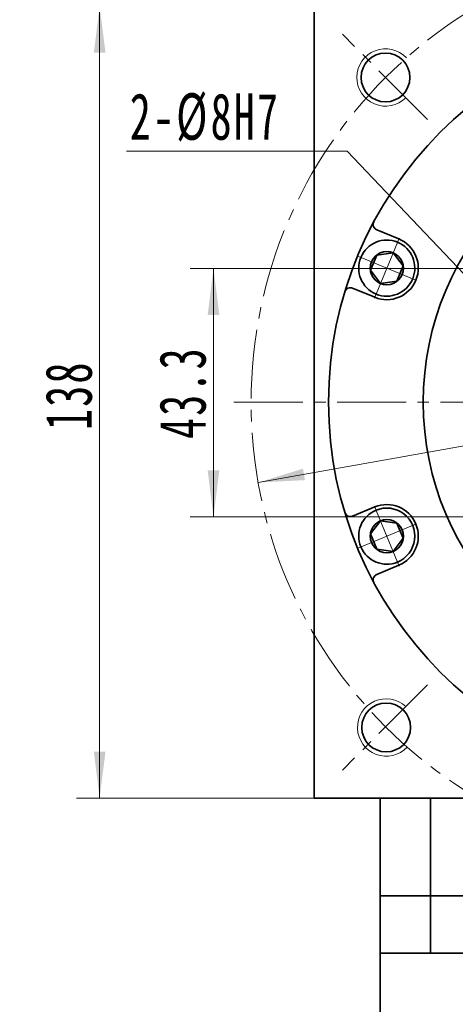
# Model space of a CAD drawing. Header units: millimetres. Extents: x 3809 to 4799, y -242 to 534.
# Tile 4 of 7: x 4255 to 4331, y 199 to 370. Entities that reach past the tile are written whole.
import ezdxf

# ---------------------------------------------------------------- set-up
doc = ezdxf.new("R2010")
doc.units = ezdxf.units.MM
doc.set_wipeout_variables(frame=1)
doc.linetypes.add('点画线', pattern=[18, 12, -2, 2, -2])
doc.layers.get('0').update_dxf_attribs({"lineweight": 35})
for name, color, linetype, lineweight in [('EB0', 7, 'Continuous', 35), ('中心线层', 1, '点画线', 18), ('尺寸线层', 3, 'Continuous', 18), ('粗实线层', 7, 'Continuous', 35)]:
    doc.layers.add(name, color=color, linetype=linetype, lineweight=lineweight)
doc.styles.add('标准', font='txt', dxfattribs={"width": 0.667})
doc.dimstyles.new('a4-1-1.5', dxfattribs={"dimtxt": 4.5, "dimasz": 4.5, "dimexe": 2.25, "dimexo": 0, "dimgap": 0.75, "dimtad": 1, "dimdec": 3, "dimdsep": 46, "dimtxsty": '标准', "dimblk": '_CAXARROW', "dimcen": 0, "dimdle": 9, "dimazin": 2, "dimtfac": 0.707107, "dimtdec": 3, "dimtix": 1, "dimtmove": 2, "dimatfit": 3, "dimfxl": 0, "dimfrac": 2, "dimtolj": 1, "dimarcsym": 0})

# ---------------------------------------------------------------- blocks, each defined once
blk = doc.blocks.new('*X2')
at = {"layer": '尺寸线层', "linetype": 'Continuous'}
for points in [[(4268.81, 372.71), (4269.83, 364.61), (4267.8, 364.61)], [(4268.81, 234.71), (4269.83, 242.81), (4267.8, 242.81)]]:
    blk.add_hatch(color=0, dxfattribs=at).paths.add_polyline_path(points, flags=0)
at = {"layer": '尺寸线层', "color": 0, "linetype": 'Continuous'}
for p, q in [((4308.48, 372.71), (4264.76, 372.71)), ((4268.81, 372.71), (4268.81, 234.71)), ((4308.48, 234.71), (4264.76, 234.71))]:
    blk.add_line(p, q, dxfattribs=at)
at = {"layer": '尺寸线层', "color": 0, "insert": (4263.46, 304.91), "char_height": 8.1, "width": 21.0034, "attachment_point": 5, "rotation": 90, "line_spacing_factor": 1.15057, "style": '标准'}
blk.add_mtext('\\T1.1;138', dxfattribs=at)
blk = doc.blocks.new('_CAXARROW')
blk.add_hatch(color=0).paths.add_polyline_path([(0, 0), (-1, 0.125), (-1, -0.125)], flags=0)
blk = doc.blocks.new('*X19')
at = {"layer": '尺寸线层', "linetype": 'Continuous'}
for points in [[(4453.99, 317.72), (4446.19, 315.3), (4445.84, 317.3)], [(4296.46, 289.7), (4304.61, 290.12), (4304.26, 292.11)]]:
    blk.add_hatch(color=0, dxfattribs=at).paths.add_polyline_path(points, flags=0)
at = {"layer": '尺寸线层', "color": 0, "linetype": 'Continuous'}
blk.add_line((4475.5, 321.54), (4296.46, 289.7), dxfattribs=at)
at = {"layer": '尺寸线层', "color": 0, "insert": (4465.8, 325.62), "char_height": 8.1, "width": 35.3599, "attachment_point": 5, "rotation": 10.0864, "line_spacing_factor": 1.15057, "style": '标准'}
blk.add_mtext('\\T1.1;%%C160', dxfattribs=at)
blk = doc.blocks.new('*X22')
at = {"layer": '尺寸线层', "linetype": 'Continuous'}
blk.add_hatch(color=0, dxfattribs=at).paths.add_polyline_path([(-43.92, 55.42), (-38.5, 49.32), (-40.17, 48.17)], flags=0)
at = {"layer": '尺寸线层', "color": 0, "linetype": 'Continuous'}
blk.add_line((-43.92, 55.42), (-5.81, 0), dxfattribs=at)
at = {"layer": '尺寸线层', "color": 0}
for p, q in [((0, 18.12), (69.92, 18.12)), ((0, 0), (0, 18.12)), ((-5.81, 0), (0, 0)), ((0, 0), (69.92, 0))]:
    blk.add_line(p, q, dxfattribs=at)
at = {"layer": '尺寸线层', "color": 0, "insert": (4.05, 1.62), "char_height": 8.1, "width": 131.7324, "attachment_point": 7, "line_spacing_factor": 1.15057, "style": '标准'}
blk.add_mtext('\\T1.1;4-M10x18\\P反面，H向孔位一致', dxfattribs=at)
blk = doc.blocks.new('*X24')
at = {"layer": '尺寸线层', "linetype": 'Continuous'}
blk.add_hatch(color=0, dxfattribs=at).paths.add_polyline_path([(14.99, -35.43), (11.28, -28.15), (13.19, -27.47)], flags=0)
at = {"layer": '尺寸线层', "color": 0}
for p, q in [((0, 0), (-31.15, 0)), ((2.19, 0), (0, 0)), ((0, 0), (0, 0))]:
    blk.add_line(p, q, dxfattribs=at)
at = {"layer": '尺寸线层', "color": 0, "linetype": 'Continuous'}
blk.add_line((14.99, -35.43), (2.19, 0), dxfattribs=at)
at = {"layer": '尺寸线层', "color": 0, "insert": (-4.05, 1.62), "char_height": 8.1, "width": 54.1905, "attachment_point": 9, "line_spacing_factor": 1.15057, "style": '标准'}
blk.add_mtext('\\T1.1;8-M8x14', dxfattribs=at)
blk = doc.blocks.new('*X28')
at = {"layer": '中心线层', "linetype": '点画线', "lineweight": 18}
for p, q in [((0, -5.64), (0, 5.64)), ((-5.64, 0), (5.64, 0))]:
    blk.add_line(p, q, dxfattribs=at)
at = {"layer": '粗实线层'}
for p, q in [((-2.89, 0), (-1.44, 2.5)), ((-1.44, 2.5), (1.44, 2.5)), ((2.89, 0), (1.44, 2.5)), ((2.89, 0), (1.44, 2.5)), ((-2.89, 0), (-1.44, -2.5)), ((2.89, 0), (1.44, -2.5)), ((-1.44, -2.5), (1.44, -2.5))]:
    blk.add_line(p, q, dxfattribs=at)
blk.add_circle((0, 0), 2.89, dxfattribs=at)
for start, end in [(0, 180), (180, 360)]:
    blk.add_arc((0, 0), 4.89, start, end, dxfattribs=at)
blk = doc.blocks.new('*X30')
at = {"layer": '尺寸线层', "linetype": 'Continuous'}
blk.add_hatch(color=0, dxfattribs=at).paths.add_polyline_path([(34.91, -28.7), (28.6, -23.53), (30.07, -22.13)], flags=0)
at = {"layer": '尺寸线层', "color": 0}
for p, q in [((0, 0), (-30.83, 0)), ((7.62, 0), (0, 0)), ((0, 0), (0, 0))]:
    blk.add_line(p, q, dxfattribs=at)
at = {"layer": '尺寸线层', "color": 0, "linetype": 'Continuous'}
blk.add_line((34.91, -28.7), (7.62, 0), dxfattribs=at)
at = {"layer": '尺寸线层', "color": 0, "insert": (-4.05, 1.62), "char_height": 8.1, "width": 53.5597, "attachment_point": 9, "line_spacing_factor": 1.15057, "style": '标准'}
blk.add_mtext('\\T1.1;2-%%C8H7', dxfattribs=at)
blk = doc.blocks.new('*X33')
at = {"layer": '尺寸线层', "linetype": 'Continuous'}
for points in [[(4288.66, 327.01), (4289.68, 318.91), (4287.65, 318.91)], [(4288.66, 283.71), (4289.68, 291.81), (4287.65, 291.81)]]:
    blk.add_hatch(color=0, dxfattribs=at).paths.add_polyline_path(points, flags=0)
at = {"layer": '尺寸线层', "color": 0, "linetype": 'Continuous'}
for p, q in [((4369.23, 327.01), (4284.61, 327.01)), ((4288.66, 327.01), (4288.66, 283.71)), ((4375.23, 283.71), (4284.61, 283.71))]:
    blk.add_line(p, q, dxfattribs=at)
at = {"layer": '尺寸线层', "color": 0, "insert": (4283.31, 305.36), "char_height": 8.1, "width": 29.9864, "attachment_point": 5, "rotation": 90, "line_spacing_factor": 1.15057, "style": '标准'}
blk.add_mtext('\\T1.1;43.3', dxfattribs=at)

msp = doc.modelspace()

# ---------------------------------------------------------------- linework, layer by layer
at = {"color": 7, "linetype": 'Continuous', "lineweight": 15}
for centre, start, end in [((4318.6475, 360.2651), 43.219163, 315.159156), ((4318.7655, 247.03), 46.750979, 316.900204)]:
    msp.add_arc(centre, 5, start, end, dxfattribs=at)
at = {"layer": 'EB0'}
for p, q in [((4432.7259, 217.7064), (4317.7259, 217.7064)), ((4317.7259, 217.7064), (4317.7259, 182.0518)), ((4432.7259, 207.7064), (4317.7259, 207.7064))]:
    msp.add_line(p, q, dxfattribs=at)
at = {"layer": '中心线层'}
for p, q in [((4325.9855, 352.9468), (4311.1291, 367.8032)), ((4292.2259, 303.7064), (4458.2259, 303.7064)), ((4325.9855, 254.4661), (4311.1291, 239.6097))]:
    msp.add_line(p, q, dxfattribs=at)
msp.add_circle((4375.2259, 303.7064), 80, dxfattribs=at)
at = {"layer": '粗实线层'}
for p, q in [((4306.2259, 372.7064), (4306.2259, 234.7064)), ((4320.974, 332.1315), (4317.1152, 333.7298)), ((4316.7645, 321.9688), (4312.9057, 323.5671)), ((4316.7645, 285.4441), (4312.9057, 283.8457)), ((4320.974, 275.2814), (4317.1152, 273.6831)), ((4306.2259, 234.7064), (4444.2259, 234.7064)), ((4317.7259, 217.7064), (4317.7259, 234.7064)), ((4326.4914, 217.7064), (4326.4914, 234.7064)), ((4326.4914, 217.7064), (4326.4914, 207.7064))]:
    msp.add_line(p, q, dxfattribs=at)
for centre, radius in [((4375.2259, 303.7064), 66.5), ((4318.6475, 360.2651), 4.25), ((4375.2259, 303.7064), 50), ((4318.7655, 247.03), 4.25)]:
    msp.add_circle(centre, radius, dxfattribs=at)
for centre, radius, start, end in [((4317.4979, 334.6537), 1, 151.804715, 247.50003), ((4318.8692, 327.0501), 5.5, 247.5, 67.5), ((4312.523, 322.6432), 1, 67.49997, 163.195285), ((4318.8692, 280.3627), 5.5, 292.5, 112.5), ((4312.523, 284.7696), 1, 196.804715, 292.50003), ((4317.4979, 272.7592), 1, 112.49997, 208.195285)]:
    msp.add_arc(centre, radius, start, end, dxfattribs=at)

# ---------------------------------------------------------------- block references
at = {"layer": '尺寸线层'}
for name, p in [('*X24', (4357.9903, 377.4424)), ('*X22', (4175.7831, 203.0874))]:
    msp.add_blockref(name, p, dxfattribs=at)

# ---------------------------------------------------------------- dimensions: what is measured, and where the dimension line sits
dim = msp.add_linear_dim(base=(4268.8137, 234.7064), p1=(4308.4801, 372.7064), p2=(4308.4801, 234.7064), angle=270, dimstyle='a4-1-1.5', override={"dimsah": 1, "dimtfill": 1, "dimtzin": 8}, dxfattribs=at)
dim.commit()
dim.dimension.update_dxf_attribs({"geometry": '*X2', "text_midpoint": (4263.4574, 304.907), "dimtype": 160})
dim = msp.add_diameter_dim_2p(p1=(4296.4623, 289.6958), p2=(4453.9895, 317.7171), dimstyle='a4-1-1.5', override={"dimpost": '%%C<>', "dimsah": 1, "dimtfill": 1, "dimtzin": 8}, dxfattribs=at)
dim.commit()
dim.dimension.update_dxf_attribs({"geometry": '*X19', "text_midpoint": (4466.797, 319.9953), "dimtype": 163})

# ---------------------------------------------------------------- next in the draw order: wipeouts: each hides what was drawn before it
for points in [[(4320.7405, 331.5679), (4320.7151, 331.5783), (4320.6897, 331.5886), (4320.6641, 331.5988), (4320.6385, 331.6088), (4320.6129, 331.6187), (4320.5872, 331.6284), (4320.5615, 331.638), (4320.5356, 331.6474), (4320.5098, 331.6567), (4320.4839, 331.6659), (4320.4579, 331.6749), (4320.4319, 331.6837), (4320.4058, 331.6924), (4320.3797, 331.701), (4320.3536, 331.7094), (4320.3274, 331.7177), (4320.3011, 331.7258), (4320.2748, 331.7337), (4320.2485, 331.7416), (4320.2221, 331.7492), (4320.1957, 331.7568), (4320.1692, 331.7642), (4320.1427, 331.7714), (4320.1162, 331.7785), (4320.0896, 331.7854), (4320.0629, 331.7922), (4320.0363, 331.7988), (4320.0096, 331.8053), (4319.9828, 331.8116), (4319.9561, 331.8178), (4319.9561, 331.8178), (4319.7321, 331.8634), (4319.5063, 331.8984), (4319.2791, 331.9229), (4319.0509, 331.9367), (4318.8224, 331.9399), (4318.594, 331.9324), (4318.3662, 331.9142), (4318.1395, 331.8854), (4317.9143, 331.846), (4317.6913, 331.7961), (4317.4708, 331.7359), (4317.2534, 331.6654), (4317.0395, 331.5849), (4316.8297, 331.4945), (4316.6242, 331.3943), (4316.4237, 331.2847), (4316.2285, 331.1658), (4316.0391, 331.0379), (4315.8559, 330.9013), (4315.6792, 330.7563), (4315.5095, 330.6032), (4315.3472, 330.4424), (4315.1925, 330.2741), (4315.0459, 330.0988), (4314.9076, 329.9168), (4314.778, 329.7286), (4314.6573, 329.5345), (4314.5459, 329.335), (4314.4438, 329.1305), (4314.3515, 328.9214), (4314.3515, 328.9214), (4314.269, 328.7083), (4314.1965, 328.4916), (4314.1343, 328.2717), (4314.0824, 328.0491), (4314.0409, 327.8243), (4314.01, 327.5979), (4313.9897, 327.3702), (4313.9801, 327.1419), (4313.9811, 326.9134), (4313.9929, 326.6851), (4314.0152, 326.4577), (4314.0482, 326.2315), (4314.0917, 326.0072), (4314.1457, 325.7851), (4314.21, 325.5658), (4314.2844, 325.3497), (4314.3689, 325.1373), (4314.4631, 324.9291), (4314.5671, 324.7256), (4314.6804, 324.5271), (4314.8028, 324.3341), (4314.9342, 324.1471), (4315.0741, 323.9664), (4315.2223, 323.7925), (4315.3785, 323.6256), (4315.5423, 323.4663), (4315.7134, 323.3147), (4315.8914, 323.1714), (4316.0759, 323.0365), (4316.2665, 322.9103), (4316.2665, 322.9103), (4316.2898, 322.8958), (4316.3132, 322.8813), (4316.3366, 322.8671), (4316.3602, 322.8529), (4316.3838, 322.8389), (4316.4075, 322.825), (4316.4313, 322.8112), (4316.4551, 322.7976), (4316.4791, 322.7841), (4316.5031, 322.7707), (4316.5272, 322.7575), (4316.5513, 322.7444), (4316.5755, 322.7314), (4316.5998, 322.7186), (4316.6242, 322.7059), (4316.6487, 322.6934), (4316.6732, 322.681), (4316.6978, 322.6687), (4316.7224, 322.6566), (4316.7471, 322.6446), (4316.7719, 322.6327), (4316.7968, 322.621), (4316.8217, 322.6094), (4316.8467, 322.598), (4316.8717, 322.5867), (4316.8968, 322.5755), (4316.922, 322.5645), (4316.9473, 322.5537), (4316.9725, 322.5429), (4316.9979, 322.5323), (4316.9979, 322.5323), (4317.2369, 322.4406), (4317.4804, 322.3615), (4317.7277, 322.2952), (4317.9781, 322.242), (4318.231, 322.202), (4318.4856, 322.1752), (4318.7412, 322.1618), (4318.9972, 322.1618), (4319.2529, 322.1752), (4319.5075, 322.202), (4319.7604, 322.242), (4320.0108, 322.2952), (4320.2581, 322.3615), (4320.5015, 322.4406), (4320.7405, 322.5323), (4320.9744, 322.6365), (4321.2025, 322.7527), (4321.4242, 322.8807), (4321.639, 323.0201), (4321.8461, 323.1706), (4322.045, 323.3317), (4322.2353, 323.503), (4322.4163, 323.6841), (4322.5876, 323.8743), (4322.7487, 324.0733), (4322.8992, 324.2804), (4323.0386, 324.4951), (4323.1666, 324.7168), (4323.2829, 324.9449), (4323.387, 325.1788), (4323.387, 325.1788), (4323.4787, 325.4178), (4323.5579, 325.6613), (4323.6241, 325.9086), (4323.6773, 326.159), (4323.7174, 326.4118), (4323.7442, 326.6665), (4323.7576, 326.9221), (4323.7576, 327.1781), (4323.7442, 327.4338), (4323.7174, 327.6884), (4323.6773, 327.9412), (4323.6241, 328.1917), (4323.5579, 328.439), (4323.4787, 328.6824), (4323.387, 328.9214), (4323.2829, 329.1553), (4323.1666, 329.3834), (4323.0386, 329.6051), (4322.8992, 329.8198), (4322.7487, 330.027), (4322.5876, 330.2259), (4322.4163, 330.4162), (4322.2353, 330.5972), (4322.045, 330.7685), (4321.8461, 330.9296), (4321.639, 331.0801), (4321.4242, 331.2195), (4321.2025, 331.3475), (4320.9744, 331.4638)], [(4316.9979, 284.8805), (4316.9725, 284.8699), (4316.9473, 284.8592), (4316.922, 284.8483), (4316.8968, 284.8373), (4316.8717, 284.8262), (4316.8467, 284.8149), (4316.8217, 284.8034), (4316.7968, 284.7919), (4316.7719, 284.7801), (4316.7471, 284.7683), (4316.7224, 284.7563), (4316.6978, 284.7442), (4316.6732, 284.7319), (4316.6487, 284.7195), (4316.6242, 284.7069), (4316.5998, 284.6943), (4316.5755, 284.6814), (4316.5513, 284.6685), (4316.5272, 284.6554), (4316.5031, 284.6422), (4316.4791, 284.6288), (4316.4551, 284.6153), (4316.4313, 284.6017), (4316.4075, 284.5879), (4316.3838, 284.574), (4316.3602, 284.56), (4316.3366, 284.5458), (4316.3132, 284.5315), (4316.2898, 284.5171), (4316.2665, 284.5025), (4316.2665, 284.5025), (4316.0759, 284.3764), (4315.8914, 284.2415), (4315.7134, 284.0981), (4315.5423, 283.9466), (4315.3785, 283.7872), (4315.2223, 283.6204), (4315.0741, 283.4464), (4314.9342, 283.2657), (4314.8028, 283.0787), (4314.6804, 282.8857), (4314.5671, 282.6873), (4314.4631, 282.4837), (4314.3689, 282.2755), (4314.2844, 282.0632), (4314.21, 281.8471), (4314.1457, 281.6278), (4314.0917, 281.4057), (4314.0482, 281.1813), (4314.0152, 280.9552), (4313.9929, 280.7277), (4313.9811, 280.4995), (4313.9801, 280.271), (4313.9897, 280.0426), (4314.01, 279.815), (4314.0409, 279.5885), (4314.0824, 279.3638), (4314.1343, 279.1412), (4314.1965, 278.9213), (4314.269, 278.7045), (4314.3515, 278.4914), (4314.3515, 278.4914), (4314.4438, 278.2824), (4314.5459, 278.0779), (4314.6573, 277.8784), (4314.778, 277.6843), (4314.9076, 277.496), (4315.0459, 277.3141), (4315.1925, 277.1388), (4315.3472, 276.9705), (4315.5095, 276.8096), (4315.6792, 276.6565), (4315.8559, 276.5115), (4316.0391, 276.375), (4316.2285, 276.2471), (4316.4237, 276.1282), (4316.6242, 276.0185), (4316.8297, 275.9184), (4317.0395, 275.8279), (4317.2534, 275.7474), (4317.4708, 275.677), (4317.6913, 275.6167), (4317.9143, 275.5669), (4318.1395, 275.5275), (4318.3662, 275.4987), (4318.594, 275.4805), (4318.8224, 275.473), (4319.0509, 275.4761), (4319.2791, 275.4899), (4319.5063, 275.5144), (4319.7321, 275.5495), (4319.9561, 275.595), (4319.9561, 275.595), (4319.9828, 275.6012), (4320.0096, 275.6076), (4320.0363, 275.614), (4320.0629, 275.6207), (4320.0896, 275.6275), (4320.1162, 275.6344), (4320.1427, 275.6415), (4320.1692, 275.6487), (4320.1957, 275.6561), (4320.2221, 275.6636), (4320.2485, 275.6713), (4320.2748, 275.6791), (4320.3011, 275.6871), (4320.3274, 275.6952), (4320.3536, 275.7035), (4320.3797, 275.7119), (4320.4058, 275.7204), (4320.4319, 275.7292), (4320.4579, 275.738), (4320.4839, 275.747), (4320.5098, 275.7562), (4320.5356, 275.7654), (4320.5615, 275.7749), (4320.5872, 275.7845), (4320.6129, 275.7942), (4320.6385, 275.8041), (4320.6641, 275.8141), (4320.6897, 275.8242), (4320.7151, 275.8345), (4320.7405, 275.845), (4320.7405, 275.845), (4320.9744, 275.9491), (4321.2025, 276.0653), (4321.4242, 276.1933), (4321.639, 276.3328), (4321.8461, 276.4832), (4322.045, 276.6444), (4322.2353, 276.8157), (4322.4163, 276.9967), (4322.5876, 277.1869), (4322.7487, 277.3859), (4322.8992, 277.593), (4323.0386, 277.8077), (4323.1666, 278.0294), (4323.2829, 278.2575), (4323.387, 278.4914), (4323.4787, 278.7304), (4323.5579, 278.9739), (4323.6241, 279.2212), (4323.6773, 279.4716), (4323.7174, 279.7245), (4323.7442, 279.9791), (4323.7576, 280.2347), (4323.7576, 280.4907), (4323.7442, 280.7464), (4323.7174, 281.001), (4323.6773, 281.2539), (4323.6241, 281.5043), (4323.5579, 281.7516), (4323.4787, 281.9951), (4323.387, 282.2341), (4323.387, 282.2341), (4323.2829, 282.4679), (4323.1666, 282.696), (4323.0386, 282.9178), (4322.8992, 283.1325), (4322.7487, 283.3396), (4322.5876, 283.5385), (4322.4163, 283.7288), (4322.2353, 283.9098), (4322.045, 284.0811), (4321.8461, 284.2422), (4321.639, 284.3927), (4321.4242, 284.5321), (4321.2025, 284.6602), (4320.9744, 284.7764), (4320.7405, 284.8805), (4320.5015, 284.9723), (4320.2581, 285.0514), (4320.0108, 285.1176), (4319.7604, 285.1709), (4319.5075, 285.2109), (4319.2529, 285.2377), (4318.9972, 285.2511), (4318.7412, 285.2511), (4318.4856, 285.2377), (4318.231, 285.2109), (4317.9781, 285.1709), (4317.7277, 285.1176), (4317.4804, 285.0514), (4317.2369, 284.9723)]]:
    msp.add_wipeout(points).dxf.layer = '粗实线层'

# ---------------------------------------------------------------- next in the draw order: block references
msp.add_blockref('*X30', (4304.3255, 347.4367), dxfattribs=at)
at = {"layer": '粗实线层'}
for p, rotation in [((4318.8692, 327.0501), 67.50000000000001), ((4318.8692, 280.3627), 112.5)]:
    msp.add_blockref('*X28', p, dxfattribs=dict(at, rotation=rotation))

# ---------------------------------------------------------------- next in the draw order: dimensions: what is measured, and where the dimension line sits
at = {"layer": '尺寸线层'}
dim = msp.add_linear_dim(base=(4288.6641, 283.7064), p1=(4369.2259, 327.0064), p2=(4375.2259, 283.7064), angle=270, dimstyle='a4-1-1.5', override={"dimsah": 1, "dimtfill": 1, "dimtzin": 8}, dxfattribs=at)
dim.commit()
dim.dimension.update_dxf_attribs({"geometry": '*X33', "text_midpoint": (4283.3078, 305.3564)})

doc.saveas('drawing.dxf')
